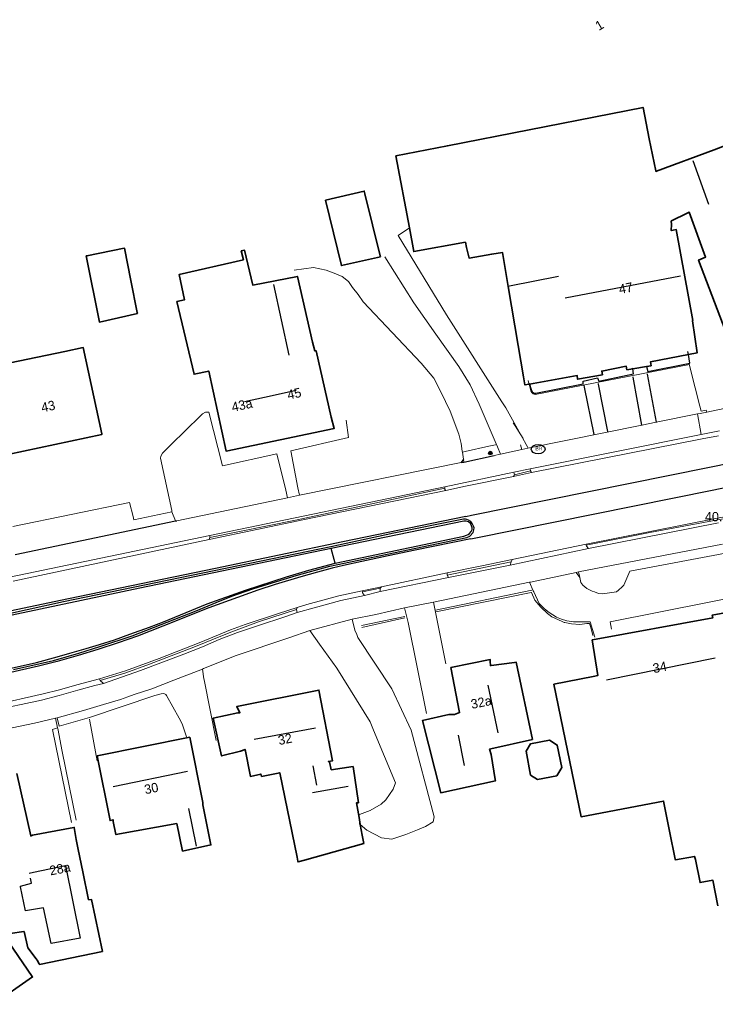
# Model space of a CAD drawing. Header units: metres. Extents: x 169249 to 194689, y 406250 to 412203.
# Tile 226 of 256: x 184134 to 184208, y 409827 to 409932. Entities that reach past the tile are written whole.
import ezdxf
from ezdxf.enums import TextEntityAlignment as Align

# ---------------------------------------------------------------- set-up
doc = ezdxf.new("R2010")
doc.units = ezdxf.units.M
doc.layers.get('0').update_dxf_attribs({"linetype": 'CONTINUOUS'})
for name, color, linetype in [('BGT_NLCS_N264$0$B-WE-IE-MEUBILAIR_WEGMEUBILAIR-S', 252, 'CONTINUOUS'), ('BGT_NLCS_N264$0$B-WE-KG-KADASTRAAL_NOK-G', 252, 'CONTINUOUS'), ('BGT_NLCS_N264$0$B-WE-KL-WATER_BRANDLEIDING_PUT-S', 252, 'CONTINUOUS'), ('BGT_NLCS_N264$0$B-WE-OG-TOPOGRAFIE_WEG_INRIT-GV', 252, 'CONTINUOUS'), ('BGT_NLCS_N264$0$B-WE-OG-TOPOGRAFIE_WEG_VERKEERSEILAND-GV', 252, 'CONTINUOUS'), ('BGT_NLCS_N264$0$B-WE-VH-KANTOPSLUITING-G', 252, 'CONTINUOUS'), ('BGT_NLCS_N264$0$B-WE-VW-MARKERING-G', 252, 'CONTINUOUS'), ('BGT_NLCS_N264$0$Label_Nummeraanduidingreeks', 252, 'CONTINUOUS'), ('BGT_NLCS_N264$0$Label_Puntobject', 252, 'CONTINUOUS')]:
    doc.layers.add(name, color=color, linetype=linetype)
for name, color, linetype, lineweight in [('BGT_NLCS_N264$0$B-WE-IE-TERREINAFSCHEIDING_KUNSTMATIG_MUUR-G', 252, 'BGT_NLCS_N264$0$IE-TERREINAFSCHEIDING-KUNSTMATIG-DICHT', 18), ('BGT_NLCS_N264$0$B-WE-OG-TOPOGRAFIE_BEBOUWING-G', 252, 'CONTINUOUS', 35), ('BGT_NLCS_N264$0$B-WE-OG-TOPOGRAFIE_TERREIN_GROEN-GV', 252, 'CONTINUOUS', 18), ('BGT_NLCS_N264$0$B-WE-OG-TOPOGRAFIE_WEG_PARKEERPLAATS-G', 252, 'CONTINUOUS', 18), ('BGT_NLCS_N264$0$B-WE-OG-TOPOGRAFIE_WEG_PARKEERPLAATS-GV', 252, 'CONTINUOUS', 18), ('BGT_NLCS_N264$0$B-WE-OG-TOPOGRAFIE_WEG_RIJWEG-GV', 252, 'CONTINUOUS', 18), ('BGT_NLCS_N264$0$B-WE-OG-TOPOGRAFIE_WEG_RIJWIELPAD-GV', 252, 'CONTINUOUS', 18), ('BGT_NLCS_N264$0$B-WE-OG-TOPOGRAFIE_WEG_VERHARD-G', 252, 'CONTINUOUS', 18), ('BGT_NLCS_N264$0$B-WE-OG-TOPOGRAFIE_WEG_VOETPAD-GV', 252, 'CONTINUOUS', 18), ('X-XX-AL-REFERENTIE-G', 7, 'CONTINUOUS', 18)]:
    doc.layers.add(name, color=color, linetype=linetype, lineweight=lineweight)
doc.styles.add('BGT_NLCS_N264$0$NLCS-ISO', font='NLCS-ISO.ttf')
doc.styles.add('BGT_NLCS_N264$0$STANDARD', font='txt')
doc.linetypes.add('BGT_NLCS_N264$0$IE-TERREINAFSCHEIDING-KUNSTMATIG-DICHT', pattern='A,8,-1,[82,NLCS.SHX,S=0.75,R=90,X=0,Y=0],-1', length=10)

# ---------------------------------------------------------------- blocks, each defined once
blk = doc.blocks.new('BGT_NLCS_N264$0$SIE-WEG_STRAATPOT_BRANDKRAAN-SO')
blk.add_ellipse((0, 0), major_axis=(-0.729, 0), ratio=0.685994)
at = {"style": 'BGT_NLCS_N264$0$NLCS-ISO'}
blk.add_text('BR', height=0.4, dxfattribs=at).set_placement((-0.3, -0.15))
blk = doc.blocks.new('BGT_NLCS_N264$0$SIE-WEG_PAAL_ALGEMEEN_TYPE_01-SO')
h = blk.add_hatch(color=256)
edge = h.paths.add_edge_path()
edge.add_arc((0, 0), 0.188, 0, 360)
at = {"ltscale": 0.5}
blk.add_circle((0, 0), 0.188, dxfattribs=at)
blk = doc.blocks.new('BGT_NLCS_N264')
at = {"layer": 'BGT_NLCS_N264$0$B-WE-IE-TERREINAFSCHEIDING_KUNSTMATIG_MUUR-G'}
for p, q in [((184187.4, 409887.05, 11.63), (184187.16, 409887.42, 11.63)), ((184178.08, 409868.78, 11.56), (184188.32, 409870.9, 11.61)), ((184170.22, 409867.14, 11.58), (184174.82, 409868.11, 11.6)), ((184174.83, 409867.98, 11.76), (184170.26, 409866.95, 11.74))]:
    blk.add_line(p, q, dxfattribs=at)
for points in [[(184187.16, 409887.42, 11.63), (184186.55, 409888.4, 11.65), (184186.35, 409888.71, 11.65)], [(184178.11, 409868.6, 11.75), (184188.27, 409870.67, 11.8), (184188.29, 409870.68, 11.8), (184188.66, 409869.85, 11.85), (184189.27, 409869.1, 11.86), (184190.01, 409868.44, 11.86), (184190.47, 409868.08, 11.85), (184191.17, 409867.76, 11.85), (184191.23, 409867.73, 11.85), (184191.47, 409867.61, 11.85), (184191.75, 409867.48, 11.85), (184191.85, 409867.46, 11.85), (184192.53, 409867.35, 11.85), (184193.45, 409867.27, 11.85), (184194.18, 409867.36, 11.86), (184194.47, 409867.36, 11.86), (184194.5, 409867.25, 11.86), (184194.66, 409866.68, 11.86), (184194.82, 409866.08, 11.87)]]:
    blk.add_polyline3d(points, dxfattribs=at)
at = {"layer": 'BGT_NLCS_N264$0$B-WE-KG-KADASTRAAL_NOK-G'}
for p, q in [((184207.15, 409911.92, 17.3), (184205.48, 409916.57, 17.29)), ((184204.12, 409904.3, 20.91), (184191.88, 409901.96, 20.81)), ((184162.52, 409895.9, 17.98), (184160.89, 409903.42, 17.98)), ((184185.83, 409903.21, 19.27), (184185.81, 409903.21, 19.27)), ((184207.83, 409863.67, 20.17), (184196.27, 409861.35, 20.23)), ((184184.75, 409855.74, 19.3), (184183.7, 409860.81, 19.3)), ((184165.32, 409856.22, 19.6), (184158.81, 409855.02, 19.59)), ((184180.5, 409855.49, 17.5), (184181.14, 409852.28, 17.48)), ((184151.73, 409851.64, 19.64), (184143.81, 409850, 19.64)), ((184165.47, 409850.18, 15.52), (184165.07, 409852.22, 15.54)), ((184165.01, 409849.41, 15.91), (184168.81, 409850.06, 15.89)), ((184151.83, 409847.7, 15.79), (184152.65, 409843.69, 15.84))]:
    blk.add_line(p, q, dxfattribs=at)
for points in [[(184191.15, 409904.28, 19.27), (184185.94, 409903.24, 19.27), (184185.83, 409903.21, 19.27)], [(184157.78, 409890.99, 20.79), (184159.89, 409891.44, 20.81), (184163.29, 409892.17, 20.85)], [(184134.89, 409840.82, 17.73), (184135.34, 409840.92, 17.73), (184138.74, 409841.63, 17.72), (184140.3, 409833.9, 17.78), (184137.22, 409833.34, 17.77), (184136.42, 409837.12, 17.77), (184134.49, 409836.81, 17.77), (184133.98, 409839.35, 17.77), (184133.96, 409839.45, 17.77), (184135.15, 409839.74, 17.77), (184135.01, 409840.3, 17.77)]]:
    blk.add_polyline3d(points, dxfattribs=at)
at = {"layer": 'BGT_NLCS_N264$0$B-WE-OG-TOPOGRAFIE_BEBOUWING-G'}
for p, q in [((184200.53, 409894.7, 14.5), (184199.05, 409894.46, 14.49)), ((184188.09, 409892.84, 14.49), (184188.03, 409892.83, 14.49)), ((184169.96, 409846.73, 14.34), (184170.09, 409845.99, 14.34)), ((184170.09, 409845.99, 14.34), (184170.3, 409844.85, 14.34))]:
    blk.add_line(p, q, dxfattribs=at)
for points in [[(184175.31, 409909.44, 15.15), (184173.88, 409917.09, 15.13), (184179.36, 409918.17, 15.13), (184196.73, 409921.59, 15.15), (184200.15, 409922.26, 15.15), (184200.16, 409922.23, 15.15), (184200.82, 409918.92, 15.15), (184201.5, 409915.52, 15.14), (184201.52, 409915.45, 15.14), (184201.59, 409915.48, 15.14), (184207.7, 409917.76, 14.65), (184210.83, 409918.94, 14.4), (184211.2, 409919.07, 14.37)], [(184172.23, 409906.36, 14.05), (184168.08, 409905.43, 14.03), (184166.4, 409912.39, 14.02), (184170.51, 409913.35, 14.01), (184170.59, 409913.05, 14.01), (184172.2, 409906.46, 14.05), (184172.23, 409906.36, 14.05)], [(184214.83, 409899.26, 16.67), (184214.17, 409899.01, 16.67), (184214.26, 409898.79, 16.66), (184209.45, 409897.07, 16.64), (184206.06, 409906.02, 16.41), (184206.8, 409906.33, 16.36), (184205.05, 409911.1, 16.19), (184205.04, 409911.12, 16.18), (184204.85, 409911.02, 16.09), (184203.17, 409910.18, 15.24), (184203.16, 409910.18, 15.24), (184203.17, 409909.81, 15.24), (184203.15, 409909.16, 17.63), (184203.35, 409909.2, 17.63), (184203.68, 409909.27, 17.62), (184205.44, 409899.59, 17.57), (184205.41, 409899.56, 15.61), (184205.9, 409896.14, 14.48), (184204.99, 409895.97, 14.48)], [(184185.83, 409903.21, 14.94), (184185.21, 409906.84, 15.1), (184184.06, 409906.65, 15.1), (184181.66, 409906.24, 15.11), (184181.4, 409907.36, 15.14), (184181.27, 409907.92, 15.15), (184175.78, 409906.92, 15.16), (184175.31, 409909.44, 15.15)], [(184146.38, 409900.43, 14.16), (184146.4, 409900.35, 14.16), (184142.36, 409899.42, 14.11), (184140.95, 409906.46, 14.08), (184141.02, 409906.47, 14.08), (184144.98, 409907.27, 14.09), (184145.01, 409907.28, 14.09), (184145.7, 409903.86, 14.12), (184146.38, 409900.43, 14.16)], [(184150.59, 409901.6, 15.56), (184151.41, 409901.8, 15.4), (184150.85, 409904.49, 14.35), (184157.66, 409906.06, 14.33), (184157.43, 409907.02, 14.1), (184157.79, 409907.07, 14.1), (184158.65, 409903.36, 15.96), (184163.4, 409904.29, 15.89), (184165, 409897.28, 15.95), (184165.26, 409896.36, 18.46), (184165.41, 409896.36, 18.46), (184167.01, 409889.31, 18.5), (184167.33, 409888.11, 16.03), (184155.82, 409885.71, 15.92), (184153.97, 409894.21, 15.62), (184152.42, 409893.88, 15.62), (184150.59, 409901.6, 15.56)], [(184188.03, 409892.83, 14.49), (184187.59, 409892.75, 14.49), (184187.45, 409893.62, 14.52), (184186.88, 409896.94, 14.67), (184185.83, 409903.21, 14.94)], [(184138.67, 409896.31, 16.08), (184140.64, 409896.72, 16.06), (184142.61, 409887.54, 15.87), (184142.62, 409887.47, 15.87), (184132.61, 409885.36, 16.05), (184130.79, 409894.58, 16.14), (184130.78, 409894.64, 16.14), (184130.77, 409894.65, 16.14), (184138.67, 409896.31, 16.08)], [(184204.99, 409895.97, 14.48), (184200.95, 409895.2, 14.49), (184201.01, 409894.78, 14.5), (184200.53, 409894.7, 14.5)], [(184199.05, 409894.46, 14.49), (184198.43, 409894.36, 14.49), (184198.36, 409894.72, 14.49), (184195.76, 409894.21, 14.5), (184195.84, 409893.83, 14.5), (184193.2, 409893.35, 14.48), (184193.16, 409893.73, 14.48), (184188.09, 409892.84, 14.49)], [(184208.1, 409837.33, 13.54), (184207.59, 409840.07, 14.18), (184206.21, 409839.82, 14.06), (184205.73, 409842.26, 14.03), (184205.64, 409842.6, 15), (184203.6, 409842.24, 15), (184203.58, 409842.3, 15), (184202.98, 409845.29, 15.01), (184202.33, 409848.49, 15.03), (184193.56, 409846.82, 15.02), (184190.67, 409860.9, 14.79), (184194.84, 409861.72, 14.77), (184195.36, 409861.84, 19.62), (184194.76, 409865.62, 16.3), (184194.78, 409865.63, 16.3), (184207.59, 409867.98, 16.36), (184207.5, 409868.25, 14.66), (184213.42, 409869.35, 14.71)], [(184188.4, 409855.02, 15.99), (184183.98, 409854.05, 17.5), (184183.84, 409854.02, 17.54), (184184, 409853.45, 14.57), (184184.43, 409850.79, 14.58), (184184.45, 409850.63, 14.58), (184178.65, 409849.37, 14.56), (184176.7, 409857.05, 14.56), (184179.52, 409857.68, 14.52), (184180.12, 409857.69, 15.56), (184180.64, 409857.9, 15.91), (184179.72, 409862.68, 15.95), (184183.9, 409863.54, 16.01), (184183.91, 409863.32, 16.27), (184183.92, 409862.9, 16.74), (184184.02, 409862.91, 16.72), (184186.49, 409863.23, 16.07), (184186.5, 409863.23, 16.07), (184186.67, 409863.25, 16.02), (184188.4, 409855.02, 15.99)], [(184170.3, 409844.85, 14.34), (184170.46, 409843.98, 14.34), (184164.15, 409842.21, 14.32), (184163.48, 409842.02, 14.32), (184163.46, 409842.08, 14.32), (184163.37, 409842.53, 14.33), (184161.52, 409851.5, 14.5), (184159.59, 409851.1, 14.53), (184159.51, 409851.38, 14.49), (184159.51, 409851.33, 16.48), (184158.4, 409851.11, 16.5), (184157.84, 409853.98, 18.8), (184157.37, 409853.79, 13.61), (184155.35, 409853.29, 13.66), (184154.46, 409857.31, 13.81), (184157.06, 409857.86, 13.8), (184157.29, 409857.88, 16.94), (184156.96, 409858.54, 16.63), (184165.69, 409860.29, 16.58), (184167.15, 409852.77, 16.47), (184166.7, 409852.7, 16.61), (184166.82, 409852.66, 14.26), (184167, 409851.82, 14.25), (184169.32, 409852.16, 14.26), (184169.89, 409848.31, 14.28), (184169.68, 409848.28, 14.33), (184169.96, 409846.73, 14.34)], [(184150.58, 409846.11, 14.66), (184144.1, 409844.92, 14.64), (184143.82, 409846.32, 14.62), (184143.81, 409846.49, 17.11), (184143.49, 409846.41, 17.12), (184142.13, 409853.28, 17.21), (184151.96, 409855.28, 17.17), (184153.36, 409848.33, 17.2), (184153.36, 409848.09, 14.57), (184154.2, 409843.82, 14.66), (184151.2, 409843.17, 14.67), (184150.58, 409846.11, 14.66)], [(184190.97, 409851.18, 14.11), (184188.92, 409850.79, 14.12), (184188.17, 409851.24, 14.11), (184187.72, 409853.78, 14.12), (184188.18, 409854.57, 14.1), (184190.21, 409854.97, 14.08), (184191.03, 409854.44, 14.09), (184191.52, 409852.04, 14.11), (184190.97, 409851.18, 14.11)], [(184133.57, 409851.4, 17.36), (184135.05, 409844.79, 18.01), (184135.05, 409844.78, 18.01), (184135.08, 409844.79, 17.68), (184135.25, 409844.86, 15.18), (184137.73, 409845.32, 15.22), (184139.64, 409845.68, 15.25), (184139.67, 409845.68, 15.25), (184139.89, 409844.41, 15.39), (184140.08, 409843.33, 15.52), (184140.58, 409840.96, 15.55), (184141.2, 409837.99, 15.58), (184141.51, 409838.03, 15.58), (184142.67, 409832.49, 15.56), (184135.97, 409831.12, 15.57), (184135.97, 409831.12, 15.57), (184135.95, 409831.14, 15.56), (184135.93, 409831.19, 15.56), (184135.73, 409831.57, 15.5), (184135.63, 409831.69, 14.91), (184134.74, 409832.88, 14.93), (184134.35, 409834.61, 14.93), (184134.33, 409834.61, 14.92), (184132.88, 409834.39, 14.9)], [(184130.66, 409836.41, 14.41), (184135.22, 409829.83, 14.37), (184135.25, 409829.79, 14.37), (184131.05, 409826.87, 14.34)]]:
    blk.add_polyline3d(points, dxfattribs=at)
at = {"layer": 'BGT_NLCS_N264$0$B-WE-OG-TOPOGRAFIE_TERREIN_GROEN-GV'}
for p, q in [((184208.6, 409875.82, 11.54), (184193.3, 409872.85, 11.56)), ((184193.3, 409872.85, 11.56), (184193.03, 409872.8, 11.56)), ((184193.03, 409872.8, 11.56), (184193.43, 409872.27, 4.73))]:
    blk.add_line(p, q, dxfattribs=at)
at = {"layer": 'BGT_NLCS_N264$0$B-WE-OG-TOPOGRAFIE_WEG_INRIT-GV'}
for p, q in [((184181.09, 409884.53, 11.5), (184184.33, 409885.22, 11.49)), ((184181.05, 409884.86, 2.51), (184180.82, 409884.48, 11.5)), ((184180.82, 409884.48, 11.5), (184181.09, 409884.53, 11.5)), ((184133.38, 409874.72, 11.7), (184150.44, 409878.27, 11.67)), ((184150.44, 409878.27, 11.67), (184150.58, 409878.29, 11.67))]:
    blk.add_line(p, q, dxfattribs=at)
at = {"layer": 'BGT_NLCS_N264$0$B-WE-OG-TOPOGRAFIE_WEG_PARKEERPLAATS-G'}
blk.add_polyline3d([(184223.03, 409877.51, 11.54), (184213.65, 409875.74, 11.56), (184198.76, 409872.92, 11.59), (184198.1, 409871.46, 11.62), (184197.92, 409871.28, 11.62), (184197.55, 409870.92, 11.64), (184197.34, 409870.73, 11.65)], dxfattribs=at)
at = {"layer": 'BGT_NLCS_N264$0$B-WE-OG-TOPOGRAFIE_WEG_PARKEERPLAATS-GV'}
blk.add_line((184193.03, 409872.8, 11.56), (184188.17, 409871.77, 11.57), dxfattribs=at)
at = {"layer": 'BGT_NLCS_N264$0$B-WE-OG-TOPOGRAFIE_WEG_RIJWEG-GV'}
for p, q in [((184188.28, 409883.44, 11.37), (184186.38, 409883.02, 11.38)), ((184154.03, 409876.31, 11.45), (184133.19, 409871.86, 11.56)), ((184179.32, 409872.74, 11.4), (184183.02, 409873.51, 11.4)), ((184172.33, 409871.27, 11.45), (184179.32, 409872.74, 11.4)), ((184170.29, 409870.86, 11.47), (184172.33, 409871.27, 11.45))]:
    blk.add_line(p, q, dxfattribs=at)
for points in [[(184208.17, 409887.34, 11.35), (184206.44, 409887, 11.35), (184188.28, 409883.44, 11.37)], [(184186.38, 409883.02, 11.38), (184181.27, 409881.96, 11.4), (184179.17, 409881.52, 11.41)], [(184179.17, 409881.52, 11.41), (184164.17, 409878.42, 11.4), (184154.03, 409876.31, 11.45)], [(184163.38, 409869.06, 11.45), (184164.42, 409869.38, 11.46), (184167.82, 409870.3, 11.47), (184170.29, 409870.86, 11.47)], [(184142.37, 409861.49, 11.61), (184145.11, 409862.34, 11.58), (184148.72, 409863.66, 11.54), (184153.12, 409865.38, 11.48), (184156.29, 409866.71, 11.46), (184157.84, 409867.26, 11.46), (184161.39, 409868.43, 11.46), (184163.38, 409869.06, 11.45)], [(184131.07, 409858.68, 11.6), (184136.39, 409859.88, 11.62), (184138.12, 409860.31, 11.62), (184139.95, 409860.83, 11.62), (184142.37, 409861.49, 11.61)]]:
    blk.add_polyline3d(points, dxfattribs=at)
at = {"layer": 'BGT_NLCS_N264$0$B-WE-OG-TOPOGRAFIE_WEG_RIJWIELPAD-GV'}
for p, q in [((184205.93, 409889.66, 11.51), (184201.56, 409888.78, 11.51)), ((184206.22, 409889.72, 11.51), (184205.93, 409889.66, 11.51)), ((184205.93, 409889.66, 11.51), (184206.35, 409887.47, 11.48)), ((184201.56, 409888.78, 11.51), (184200.02, 409888.47, 11.51)), ((184206.35, 409887.47, 11.48), (184188.16, 409883.82, 11.51)), ((184208.28, 409887.86, 11.47), (184206.35, 409887.47, 11.48)), ((184185.01, 409885.37, 11.49), (184184.33, 409885.22, 11.49)), ((184180.82, 409884.48, 11.5), (184163.61, 409881, 11.64)), ((184186.43, 409883.45, 11.49), (184179.08, 409881.91, 11.47)), ((184186.38, 409883.02, 11.38), (184186.48, 409883.18, 11.49)), ((184188.16, 409883.82, 11.51), (184186.43, 409883.45, 11.49)), ((184186.48, 409883.18, 11.49), (184186.43, 409883.45, 11.49)), ((184188.19, 409883.61, 11.51), (184186.48, 409883.18, 11.49)), ((184188.16, 409883.82, 11.51), (184188.19, 409883.61, 11.51)), ((184188.19, 409883.61, 11.51), (184188.28, 409883.44, 11.37)), ((184179.08, 409881.91, 11.47), (184154.08, 409876.72, 11.58)), ((184179.08, 409881.76, 11.49), (184179.08, 409881.91, 11.47)), ((184163.61, 409881, 11.64), (184162.36, 409880.74, 11.64)), ((184162.36, 409880.74, 11.64), (184150.58, 409878.29, 11.67)), ((184194.35, 409875.35, 11.45), (184208.16, 409878.08, 11.45)), ((184154.08, 409876.72, 11.58), (184132.78, 409872.31, 11.65)), ((184154.11, 409876.52, 11.58), (184154.08, 409876.72, 11.58)), ((184154.03, 409876.31, 11.45), (184154.11, 409876.52, 11.58)), ((184194.09, 409875.81, 11.39), (184186.23, 409874.17, 11.4)), ((184194.12, 409875.7, 11.43), (184194.09, 409875.81, 11.39)), ((184186.03, 409873.59, 11.46), (184194.35, 409875.35, 11.45)), ((184179.33, 409872.5, 11.5), (184186.12, 409873.91, 11.52)), ((184179.48, 409872.25, 11.5), (184186.03, 409873.59, 11.46)), ((184186.23, 409874.17, 11.4), (184183.02, 409873.51, 11.4)), ((184186.12, 409873.91, 11.52), (184186.03, 409873.59, 11.46)), ((184186.23, 409874.17, 11.4), (184186.12, 409873.91, 11.52)), ((184179.33, 409872.5, 11.5), (184179.32, 409872.74, 11.4)), ((184179.48, 409872.25, 11.5), (184179.33, 409872.5, 11.5)), ((184172.21, 409870.76, 11.53), (184179.48, 409872.25, 11.5)), ((184170.31, 409870.74, 11.5), (184170.29, 409870.86, 11.47)), ((184170.31, 409870.74, 11.5), (184172.22, 409871.11, 11.54)), ((184170.53, 409870.35, 11.5), (184172.21, 409870.76, 11.53)), ((184172.21, 409870.76, 11.53), (184172.22, 409871.11, 11.54)), ((184172.22, 409871.11, 11.54), (184172.33, 409871.27, 11.45)), ((184163.3, 409868.86, 11.59), (184163.38, 409869.06, 11.45)), ((184163.38, 409868.54, 11.59), (184163.3, 409868.86, 11.59)), ((184142.43, 409861.3, 11.66), (184142.37, 409861.49, 11.61)), ((184142.8, 409861, 11.67), (184142.43, 409861.3, 11.66))]:
    blk.add_line(p, q, dxfattribs=at)
for points in [[(184200.02, 409888.47, 11.51), (184187.9, 409886.03, 11.52), (184187.27, 409885.88, 11.56)], [(184187.27, 409885.88, 11.56), (184186.45, 409885.7, 11.53), (184185.01, 409885.37, 11.49)], [(184227.4, 409882.19, 11.34), (184211.24, 409879.18, 11.33), (184208.07, 409878.56, 11.34), (184194.09, 409875.81, 11.39)], [(184194.12, 409875.7, 11.43), (184200.89, 409877.05, 11.46), (184208.1, 409878.4, 11.44), (184221.83, 409880.97, 11.39), (184227.66, 409882.07, 11.43)], [(184179.08, 409881.76, 11.49), (184163.21, 409878.36, 11.55), (184154.11, 409876.52, 11.58)], [(184179.17, 409881.52, 11.41), (184179.09, 409881.61, 11.51), (184179.08, 409881.76, 11.49)], [(184194.35, 409875.35, 11.45), (184194.15, 409875.58, 11.47), (184194.12, 409875.7, 11.43)], [(184163.38, 409868.54, 11.59), (184165.18, 409869.05, 11.55), (184168.02, 409869.82, 11.55), (184170.53, 409870.35, 11.5)], [(184170.53, 409870.35, 11.5), (184170.33, 409870.63, 11.53), (184170.31, 409870.74, 11.5)], [(184142.43, 409861.3, 11.66), (184145.16, 409862.12, 11.66), (184147.67, 409863.03, 11.65), (184152.58, 409864.93, 11.62), (184154.48, 409865.72, 11.63), (184156.34, 409866.45, 11.62), (184159.27, 409867.54, 11.62), (184163.3, 409868.86, 11.59)], [(184142.8, 409861, 11.67), (184146.73, 409862.38, 11.66), (184151.33, 409864.1, 11.61), (184153.32, 409864.9, 11.61), (184155.08, 409865.65, 11.61), (184157.04, 409866.42, 11.61), (184159.28, 409867.17, 11.61), (184162.05, 409868.07, 11.61), (184163.38, 409868.54, 11.59)], [(184130.9, 409858.1, 11.68), (184134.05, 409858.76, 11.66), (184136.21, 409859.23, 11.65), (184138.09, 409859.71, 11.65), (184140.07, 409860.27, 11.66), (184141.86, 409860.76, 11.67), (184142.8, 409861, 11.67)]]:
    blk.add_polyline3d(points, dxfattribs=at)
at = {"layer": 'BGT_NLCS_N264$0$B-WE-OG-TOPOGRAFIE_WEG_VERHARD-G'}
for p, q in [((184175.31, 409909.44, 11.85), (184175.35, 409909.46, 11.85)), ((184151.28, 409887.67, 11.84), (184150.21, 409886.62, 11.81)), ((184187.9, 409886.07, 11.56), (184187.16, 409887.42, 11.61)), ((184184.47, 409886.38, 11.5), (184184.56, 409886.41, 11.5)), ((184184.67, 409886.16, 11.5), (184184.56, 409886.41, 11.5)), ((184185.01, 409885.37, 11.49), (184184.67, 409886.16, 11.5)), ((184180.95, 409885.58, 11.53), (184181.05, 409884.86, 11.51)), ((184181.05, 409884.86, 11.51), (184181.09, 409884.53, 11.5)), ((184150.07, 409879.25, 11.73), (184150.44, 409878.27, 11.67)), ((184193.43, 409872.27, 11.62), (184193.3, 409872.85, 11.56)), ((184137.68, 409857.31, 11.76), (184137.91, 409856.26, 11.69))]:
    blk.add_line(p, q, dxfattribs=at)
for points in [[(184187.16, 409887.42, 11.61), (184186.46, 409888.71, 11.66), (184185.58, 409890.32, 11.72), (184185.14, 409890.96, 11.74), (184179.26, 409900.21, 11.78), (184174.12, 409908.64, 11.85), (184175.31, 409909.44, 11.85)], [(184184.56, 409886.41, 11.5), (184184.54, 409886.46, 11.5), (184182.74, 409890.68, 11.52), (184181.77, 409892.75, 11.53), (184180.57, 409894.71, 11.55), (184178.12, 409898.14, 11.61), (184175.8, 409901.47, 11.65), (184172.7, 409906.37, 11.66)], [(184163.05, 409904.95, 11.87), (184165.12, 409905.22, 11.86), (184166.46, 409904.95, 11.79), (184167.3, 409904.64, 11.69), (184168.18, 409904.27, 11.65), (184168.82, 409903.73, 11.65), (184169.26, 409903.12, 11.65), (184169.86, 409902.35, 11.65), (184170.39, 409901.58, 11.61), (184176.56, 409895.05, 11.55), (184177.92, 409893.46, 11.56), (184178.65, 409892.02, 11.56), (184179.66, 409889.96, 11.56), (184180.55, 409887.52, 11.56), (184180.83, 409886.5, 11.56), (184180.93, 409885.7, 11.54), (184180.95, 409885.58, 11.53)], [(184206.92, 409889.86, 11.51), (184206.88, 409890.04, 11.54), (184206.33, 409889.96, 11.55), (184206.2, 409890.47, 11.56), (184205.71, 409892.42, 11.6), (184205.11, 409894.82, 11.66), (184205.08, 409894.91, 11.66), (184188.68, 409891.74, 11.74), (184188.46, 409891.78, 11.75), (184188.32, 409891.92, 11.75), (184188.22, 409892.12, 11.75), (184188.03, 409892.83, 11.75)], [(184188.03, 409892.83, 11.75), (184187.98, 409893.05, 11.75), (184187.93, 409893.23, 11.75)], [(184162.36, 409880.74, 11.64), (184162.16, 409881.55, 11.65), (184161.21, 409885.43, 11.72), (184155.43, 409884.13, 11.78), (184154, 409889.86, 11.86), (184153.64, 409889.84, 11.88), (184153.33, 409889.67, 11.89), (184151.28, 409887.67, 11.84)], [(184163.61, 409881, 11.64), (184163.46, 409881.8, 11.66), (184162.71, 409885.74, 11.76), (184168.85, 409887.14, 11.77), (184168.59, 409888.98, 11.76)], [(184150.21, 409886.62, 11.81), (184149.07, 409885.5, 11.78), (184148.89, 409885.18, 11.78), (184148.85, 409884.95, 11.78), (184150.04, 409879.39, 11.73), (184150.07, 409879.25, 11.73)], [(184180.95, 409885.58, 11.53), (184181.23, 409885.65, 11.53), (184183.77, 409886.23, 11.51), (184184.47, 409886.38, 11.5)], [(184150.07, 409879.25, 11.73), (184146.02, 409878.4, 11.72), (184145.94, 409878.74, 11.72), (184145.55, 409880.24, 11.74), (184133.13, 409877.7, 11.77)], [(184188.08, 409871.75, 11.57), (184188.46, 409870.86, 11.63), (184188.53, 409870.73, 11.64), (184189.12, 409869.5, 11.7), (184189.65, 409868.95, 11.7), (184189.67, 409868.93, 11.7), (184190.17, 409868.54, 11.7), (184190.95, 409868.06, 11.7), (184191.49, 409867.82, 11.7), (184192.05, 409867.65, 11.7), (184192.77, 409867.55, 11.7), (184194.09, 409867.53, 11.7), (184194.54, 409867.56, 11.7), (184195.01, 409865.93, 11.69)], [(184197.34, 409870.73, 11.65), (184195.86, 409870.53, 11.66), (184195.41, 409870.57, 11.65), (184194.99, 409870.73, 11.66), (184194.73, 409870.82, 11.66), (184194.19, 409871.09, 11.66), (184193.74, 409871.46, 11.66), (184193.54, 409871.74, 11.66), (184193.43, 409872.27, 11.62)], [(184196.79, 409866.77, 11.73), (184196.66, 409867.56, 11.75), (184212.53, 409870.71, 11.75), (184216.21, 409869.06, 11.75), (184217.07, 409868.37, 11.75), (184217.33, 409868.02, 11.75), (184217.47, 409867.76, 11.75), (184218.36, 409864.08, 11.75), (184218.26, 409863.87, 11.75), (184218.12, 409863.05, 11.75), (184218.05, 409862.55, 11.75), (184218.05, 409862.18, 11.75), (184220.52, 409856.69, 11.59)], [(184177.86, 409869.63, 11.57), (184178.11, 409868.38, 11.59), (184179.18, 409863.09, 11.67)], [(184177.12, 409857.8, 11.7), (184175.17, 409867.49, 11.63), (184175.14, 409867.61, 11.63), (184174.78, 409869.02, 11.58)], [(184170.09, 409845.99, 11.79), (184170.77, 409845.4, 11.79), (184172.33, 409844.58, 11.79), (184173.44, 409844.42, 11.79), (184174.94, 409844.92, 11.78), (184176.19, 409845.41, 11.78), (184177.02, 409845.77, 11.78), (184177.85, 409846.27, 11.78), (184177.94, 409846.8, 11.78), (184175.5, 409856.04, 11.72), (184173.45, 409860.42, 11.69), (184169.83, 409865.89, 11.58), (184169.71, 409866.19, 11.58), (184169.52, 409866.67, 11.59), (184169.22, 409867.82, 11.61)], [(184164.71, 409866.61, 11.64), (184165.77, 409865.16, 11.65), (184167.59, 409862.63, 11.66), (184171.15, 409856.9, 11.66), (184171.48, 409856.04, 11.66), (184173.85, 409850.41, 11.71), (184173.59, 409849.76, 11.73), (184172.8, 409848.61, 11.76), (184172.32, 409848.15, 11.77), (184171.14, 409847.47, 11.78), (184170, 409847.07, 11.79), (184169.93, 409847.04, 11.79), (184169.96, 409846.73, 11.79)], [(184153.3, 409862.52, 11.68), (184153.46, 409861.47, 11.63), (184153.48, 409861.37, 11.62), (184154.78, 409854.93, 12.28)], [(184137.85, 409857.35, 11.76), (184138.08, 409856.45, 11.77), (184141.29, 409857.37, 11.77), (184148.23, 409859.7, 11.76), (184148.93, 409859.88, 11.76), (184149.21, 409859.92, 11.76), (184149.43, 409859.82, 11.76), (184149.49, 409859.72, 11.76), (184149.49, 409859.72, 11.76), (184150.83, 409857.29, 11.77)], [(184141.29, 409857.2, 11.7), (184141.33, 409856.98, 11.7), (184142.1, 409852.77, 11.79)], [(184150.83, 409857.29, 11.77), (184151.15, 409856.71, 11.77), (184151.61, 409855.31, 11.77)], [(184137.91, 409856.26, 11.69), (184137.38, 409856.11, 11.66), (184137.38, 409856.09, 11.66), (184139.37, 409846.22, 11.82)], [(184137.91, 409856.26, 11.69), (184137.92, 409856.21, 11.69), (184138.41, 409853.77, 11.74), (184139.87, 409846.46, 11.79)], [(184169.96, 409846.73, 11.79), (184170, 409846.25, 11.79), (184170.02, 409846.06, 11.79), (184170.05, 409846.03, 11.79), (184170.09, 409845.99, 11.79)]]:
    blk.add_polyline3d(points, dxfattribs=at)
at = {"layer": 'BGT_NLCS_N264$0$B-WE-OG-TOPOGRAFIE_WEG_VERKEERSEILAND-GV'}
for q in [(184181.09, 409876.64, 11.65), (184167.01, 409875.33, 11.63)]:
    blk.add_line((184167.43, 409873.78, 11.6), q, dxfattribs=at)
for points in [[(184182.16, 409877.32, 11.52), (184182.19, 409877.53, 11.52), (184182.14, 409877.73, 11.52), (184181.98, 409878.01, 11.53), (184181.84, 409878.21, 11.53), (184181.59, 409878.36, 11.53), (184181.42, 409878.44, 11.53), (184181.29, 409878.48, 11.53), (184181.05, 409878.46, 11.48), (184173.67, 409876.96, 11.44), (184166.96, 409875.54, 11.52), (184138.55, 409869.67, 11.58), (184130.77, 409867.97, 11.6)], [(184133.21, 409862.48, 11.63), (184137.47, 409863.43, 11.6), (184140.16, 409864.22, 11.61), (184142.39, 409864.92, 11.63), (184145.85, 409866.07, 11.63), (184152.64, 409868.72, 11.6), (184154.77, 409869.61, 11.6), (184156.42, 409870.28, 11.59), (184158.66, 409871.05, 11.58), (184160.26, 409871.56, 11.58), (184163.28, 409872.48, 11.58), (184166.84, 409873.48, 11.56), (184167.51, 409873.61, 11.56), (184181.41, 409876.51, 11.5), (184181.73, 409876.66, 11.51), (184182.1, 409877.03, 11.52), (184182.16, 409877.32, 11.52)], [(184181.09, 409876.64, 11.65), (184181.4, 409876.76, 11.65), (184181.56, 409876.85, 11.65), (184181.7, 409876.95, 11.65), (184181.88, 409877.15, 11.65), (184181.99, 409877.38, 11.65), (184182, 409877.54, 11.65), (184181.92, 409877.74, 11.65), (184181.8, 409878.01, 11.65), (184181.59, 409878.18, 11.65), (184181.36, 409878.25, 11.64), (184181.09, 409878.26, 11.62), (184167.01, 409875.33, 11.63)], [(184167.01, 409875.33, 11.63), (184146.64, 409871.12, 11.64), (184131.68, 409867.96, 11.76)], [(184132.66, 409862.55, 11.75), (184135.66, 409863.23, 11.76), (184137.87, 409863.81, 11.77), (184139.21, 409864.2, 11.76), (184140.94, 409864.71, 11.75), (184142.35, 409865.13, 11.74), (184143.94, 409865.64, 11.74), (184145.59, 409866.22, 11.73), (184147.67, 409866.97, 11.74), (184149.16, 409867.55, 11.71), (184150.98, 409868.28, 11.69), (184153.81, 409869.46, 11.69), (184157.87, 409870.92, 11.65), (184162.23, 409872.34, 11.62), (184164.62, 409873.05, 11.62), (184167.43, 409873.78, 11.6)]]:
    blk.add_polyline3d(points, dxfattribs=at)
at = {"layer": 'BGT_NLCS_N264$0$B-WE-OG-TOPOGRAFIE_WEG_VOETPAD-GV'}
for p, q in [((184206.22, 409889.72, 11.51), (184206.92, 409889.86, 11.51)), ((184187.27, 409885.88, 11.56), (184187.13, 409886.36, 6.41)), ((184188.08, 409871.75, 11.57), (184177.86, 409869.63, 11.57)), ((184188.17, 409871.77, 11.57), (184188.08, 409871.75, 11.57)), ((184177.86, 409869.63, 11.57), (184174.78, 409869.02, 11.58)), ((184169.22, 409867.82, 11.61), (184164.71, 409866.61, 11.64)), ((184137.85, 409857.35, 11.76), (184137.68, 409857.31, 11.76))]:
    blk.add_line(p, q, dxfattribs=at)
for points in [[(184206.92, 409889.86, 11.51), (184208.77, 409890.24, 11.51), (184209.94, 409890.45, 11.51), (184217.4, 409891.83, 11.54)], [(184174.78, 409869.02, 11.58), (184171.74, 409868.34, 11.59), (184169.22, 409867.82, 11.61)], [(184164.71, 409866.61, 11.64), (184162.48, 409865.86, 11.67), (184156.89, 409863.95, 11.63), (184153.43, 409862.57, 11.69), (184153.3, 409862.52, 11.68)], [(184153.3, 409862.52, 11.68), (184150.27, 409861.34, 11.67), (184147.94, 409860.43, 11.69), (184146.05, 409859.82, 11.72), (184145.38, 409859.57, 11.75), (184144.6, 409859.3, 11.71), (184142.8, 409858.75, 11.73), (184140.66, 409858.1, 11.73), (184137.85, 409857.35, 11.76)], [(184137.68, 409857.31, 11.76), (184135.45, 409856.77, 11.74), (184132.41, 409856.13, 11.72)]]:
    blk.add_polyline3d(points, dxfattribs=at)
at = {"layer": 'BGT_NLCS_N264$0$B-WE-VH-KANTOPSLUITING-G'}
for p, q in [((184204.99, 409895.97, 11.96), (184204.93, 409896.28, 11.96)), ((184199.05, 409894.46, 11.97), (184199.04, 409894.51, 11.97)), ((184200.53, 409894.7, 11.97), (184200.53, 409894.7, 11.97)), ((184188.06, 409892.93, 11.96), (184188.09, 409892.84, 11.96))]:
    blk.add_line(p, q, dxfattribs=at)
for points in [[(184200.53, 409894.7, 11.97), (184200.66, 409894.18, 11.97), (184205.14, 409895.07, 11.96), (184204.99, 409895.97, 11.96)], [(184188.09, 409892.84, 11.96), (184188.27, 409892.24, 11.96), (184188.39, 409891.98, 11.96), (184188.58, 409891.87, 11.96), (184188.74, 409891.88, 11.96), (184193.8, 409892.85, 11.96), (184193.8, 409893.13, 11.96), (184195.32, 409893.5, 11.96), (184195.44, 409893.14, 11.96), (184199.14, 409893.93, 11.97), (184199.05, 409894.46, 11.97)]]:
    blk.add_polyline3d(points, dxfattribs=at)
at = {"layer": 'BGT_NLCS_N264$0$B-WE-VW-MARKERING-G'}
for p, q in [((184200.03, 409888.44, 11.65), (184200.02, 409888.47, 11.65)), ((184201.56, 409888.78, 11.6), (184201.57, 409888.76, 11.6))]:
    blk.add_line(p, q, dxfattribs=at)
for points in [[(184200.02, 409888.47, 11.65), (184199.11, 409893.58, 11.73), (184199.11, 409893.6, 11.73)], [(184200.59, 409893.93, 11.73), (184200.59, 409893.89, 11.73), (184201.56, 409888.78, 11.6)], [(184194.95, 409887.46, 11.61), (184193.93, 409892.52, 11.74), (184193.89, 409892.7, 11.75)], [(184195.37, 409892.91, 11.75), (184195.39, 409892.82, 11.74), (184196.39, 409887.79, 11.62)], [(184181.31, 409878.76, 11.49), (184168.23, 409876.04, 11.52), (184154.68, 409873.23, 11.53), (184139.08, 409870, 11.6), (184131.43, 409868.39, 11.61)], [(184181.83, 409876.37, 11.48), (184175.92, 409875.17, 11.49), (184173.05, 409874.55, 11.51), (184170.24, 409873.96, 11.51), (184168.29, 409873.54, 11.52), (184167.09, 409873.25, 11.52), (184165.55, 409872.84, 11.53), (184163.76, 409872.34, 11.54), (184161.04, 409871.53, 11.55), (184159.2, 409870.93, 11.56), (184154, 409869.04, 11.58), (184149.08, 409867.07, 11.61), (184146.39, 409866.02, 11.62), (184144.34, 409865.32, 11.62), (184142.18, 409864.6, 11.62), (184140.11, 409863.96, 11.65), (184137.85, 409863.34, 11.63), (184135.87, 409862.84, 11.64), (184132.6, 409862.07, 11.66)]]:
    blk.add_polyline3d(points, dxfattribs=at)
at = {"layer": 'BGT_NLCS_N264$0$B-WE-VW-MARKERING-G', "linetype": 'Continuous'}
for points in [[(184181.31, 409878.76, 11.49), (184181.91, 409878.88, 11.49), (184207.03, 409883.96, 11.4), (184209.66, 409884.5, 11.39)], [(184181.83, 409876.37, 11.48), (184182.39, 409876.48, 11.48), (184207.49, 409881.56, 11.43), (184209.19, 409881.9, 11.43)]]:
    blk.add_polyline3d(points, dxfattribs=at)
at = {"layer": 'BGT_NLCS_N264$0$B-WE-IE-MEUBILAIR_WEGMEUBILAIR-S', "color": 7}
blk.add_blockref('BGT_NLCS_N264$0$SIE-WEG_PAAL_ALGEMEEN_TYPE_01-SO', (184183.91, 409885.5, 11.51), dxfattribs=at)
at = {"layer": 'BGT_NLCS_N264$0$B-WE-KL-WATER_BRANDLEIDING_PUT-S', "color": 7, "linetype": 'Continuous'}
blk.add_blockref('BGT_NLCS_N264$0$SIE-WEG_STRAATPOT_BRANDKRAAN-SO', (184189, 409885.92, 11.57), dxfattribs=at)
at = {"layer": 'BGT_NLCS_N264$0$Label_Nummeraanduidingreeks', "color": 7, "lineweight": 18, "style": 'BGT_NLCS_N264$0$STANDARD'}
for s, rotation, p in [('1', 30.2, (184195.51, 409931)), ('47', 10.7, (184198.32, 409903.04)), ('45', 12.3, (184163.07, 409891.81)), ('43', 12, (184136.9, 409890.47)), ('43a', 12.3, (184157.51, 409890.6)), ('34', 11.1, (184201.93, 409862.72)), ('32a', 11.5, (184182.95, 409858.99)), ('32', 11.3, (184162.09, 409855.07)), ('30', 11.3, (184147.87, 409849.84)), ('28a', 11.2, (184138.16, 409841.28))]:
    blk.add_text(s, height=1, rotation=rotation, dxfattribs=at).set_placement(p, align=Align.MIDDLE)
at = {"layer": 'BGT_NLCS_N264$0$Label_Puntobject', "lineweight": 18, "style": 'BGT_NLCS_N264$0$STANDARD'}
blk.add_text('40.5', height=1, dxfattribs=at).set_placement((184208.03, 409878.73, 11.41), align=Align.MIDDLE)

msp = doc.modelspace()

# ---------------------------------------------------------------- block references
at = {"layer": 'X-XX-AL-REFERENTIE-G'}
msp.add_blockref('BGT_NLCS_N264', (0, 0), dxfattribs=at)

doc.saveas('drawing.dxf')
